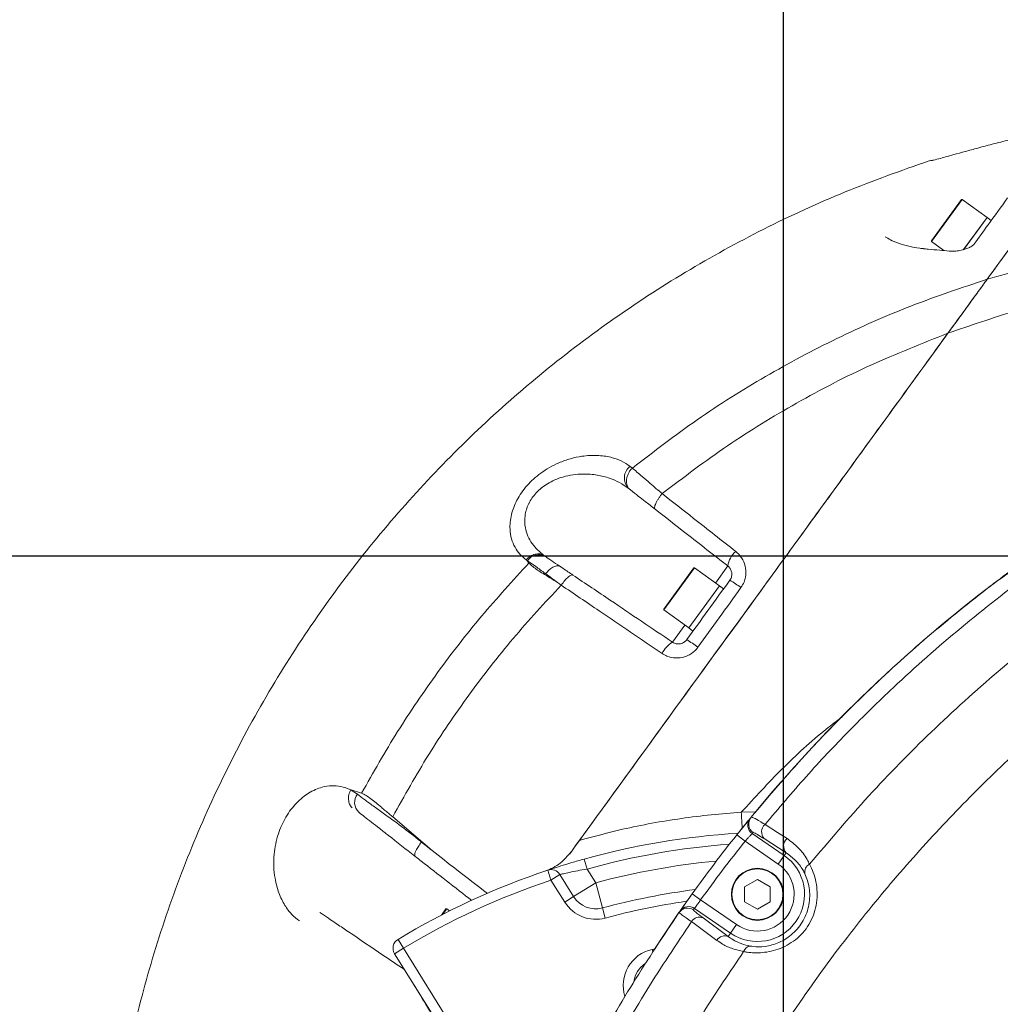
# Model space of a CAD drawing. Header units: millimetres. Extents: x 19214 to 26510, y -7957 to -532.
# Tile 135 of 150: x 21971 to 22160, y -1978 to -1788. Entities that reach past the tile are written whole.
import ezdxf

# ---------------------------------------------------------------- set-up
doc = ezdxf.new("R2010")
doc.units = ezdxf.units.MM
doc.header["$LTSCALE"] = 0.3175
doc.layers.add('1轮廓实线层', color=7, linetype='Continuous', lineweight=18)
doc.layers.add('7标注层', color=4, linetype='Continuous', lineweight=13)
doc.styles.add('标准汉字', font='gbenor.shx', dxfattribs={"bigfont": 'gbcbig.shx'})
doc.dimstyles.new('M1：18', dxfattribs={"dimscale": 18, "dimtxt": 3.5, "dimasz": 2.5, "dimexe": 2, "dimexo": 0, "dimgap": 1.5, "dimtad": 1, "dimdec": 1, "dimdsep": 46, "dimtxsty": '标准汉字', "dimcen": 5, "dimdle": 5, "dimclrd": 1, "dimclre": 1, "dimclrt": 256, "dimadec": 4, "dimazin": 2, "dimtfac": 1, "dimtdec": 1, "dimtmove": 0, "dimatfit": 3, "dimfxl": 1, "dimtolj": 1, "dimarcsym": 0})

# ---------------------------------------------------------------- blocks, each defined once
blk = doc.blocks.new('*D23')
at = {"layer": '7标注层', "color": 1, "lineweight": -2, "ltscale": 10, "transparency": 16777216}
for p, q in [((22118.02, -2008.55), (22118.02, -1561.34)), ((22311.04, -2053.51), (22636.23, -1996.17))]:
    blk.add_line(p, q, dxfattribs=at)
blk.add_arc((22118.02, -2087.55), 490.21, 15.2614, 84.7386, dxfattribs=at)
at = {"layer": '7标注层', "color": 1, "transparency": 16777216}
for points in [[(22163.31, -1591.91), (22162.62, -1606.89), (22118.02, -1597.34)], [(22583.62, -1960.15), (22598.26, -1956.87), (22600.78, -2002.42)]]:
    blk.add_solid(points, dxfattribs=at)
at = {"layer": 'Defpoints', "color": 0, "transparency": 16777216}
for p in [(22511.23, -1794.81), (22118.02, -2008.55), (22311.04, -2053.51), (22118.02, -2087.55), (22118.02, -2883.07)]:
    blk.add_point(p, dxfattribs=at)
at = {"layer": '7标注层', "transparency": 16777216, "insert": (22291.37, -1566.94), "char_height": 63, "attachment_point": 5, "rotation": 341.5828, "style": '标准汉字'}
blk.add_mtext('\\A1;80%%d', dxfattribs=at)
blk = doc.blocks.new('*D24')
at = {"layer": '7标注层', "color": 1, "lineweight": -2, "ltscale": 10, "transparency": 16777216}
for p, q in [((22118.02, -2008.55), (22118.02, -1561.67)), ((21984.33, -2246.86), (21779.99, -2490.39))]:
    blk.add_line(p, q, dxfattribs=at)
blk.add_arc((22118.02, -2087.55), 489.88, 95.265, 224.735, dxfattribs=at)
at = {"layer": '7标注层', "color": 1, "transparency": 16777216}
for points in [[(22073.41, -1607.23), (22072.72, -1592.25), (22118.02, -1597.67)], [(21764.94, -2437.85), (21775.1, -2426.82), (21803.13, -2462.81)]]:
    blk.add_solid(points, dxfattribs=at)
at = {"layer": 'Defpoints', "color": 0, "transparency": 16777216}
for p in [(21761.69, -1751.37), (22118.02, -2008.55), (22118.02, -2087.55), (21984.33, -2246.86), (22118.02, -2883.07)]:
    blk.add_point(p, dxfattribs=at)
at = {"layer": '7标注层', "transparency": 16777216, "insert": (21669.01, -1741.31), "char_height": 63, "attachment_point": 5, "rotation": 52.3635, "style": '标准汉字'}
blk.add_mtext('\\A1;140%%d', dxfattribs=at)
blk = doc.blocks.new('*D26')
at = {"layer": '7标注层', "color": 1, "lineweight": -2, "ltscale": 10, "transparency": 16777216}
for p, q in [((22118.02, -2029.32), (22118.02, -1641.83)), ((22868.02, -1808.73), (22868.02, -1641.83)), ((22163.02, -1677.83), (22823.02, -1677.83))]:
    blk.add_line(p, q, dxfattribs=at)
at = {"layer": '7标注层', "color": 1, "transparency": 16777216}
for points in [[(22163.02, -1670.33), (22163.02, -1685.33), (22118.02, -1677.83)], [(22823.02, -1685.33), (22823.02, -1670.33), (22868.02, -1677.83)]]:
    blk.add_solid(points, dxfattribs=at)
at = {"layer": 'Defpoints', "color": 0, "transparency": 16777216}
for p in [(22868.02, -1677.83), (22868.02, -1808.73), (22118.02, -2029.32)]:
    blk.add_point(p, dxfattribs=at)
at = {"layer": '7标注层', "transparency": 16777216, "insert": (22493.02, -1619.33), "char_height": 63, "attachment_point": 5, "style": '标准汉字'}
blk.add_mtext('\\A1;750', dxfattribs=at)
blk = doc.blocks.new('*D30')
at = {"layer": '7标注层', "color": 1, "lineweight": -2, "ltscale": 10, "transparency": 16777216}
for p, q in [((22118.02, -1312.58), (24046.52, -1312.58)), ((24010.52, -1357.58), (24010.52, -2772.55)), ((23623.2, -2817.55), (24046.52, -2817.55))]:
    blk.add_line(p, q, dxfattribs=at)
at = {"layer": '7标注层', "color": 1, "transparency": 16777216}
for points in [[(24018.02, -1357.58), (24003.02, -1357.58), (24010.52, -1312.58)], [(24003.02, -2772.55), (24018.02, -2772.55), (24010.52, -2817.55)]]:
    blk.add_solid(points, dxfattribs=at)
at = {"layer": 'Defpoints', "color": 0, "transparency": 16777216}
for p in [(22118.02, -1312.58), (23623.2, -2817.55), (24010.52, -2817.55)]:
    blk.add_point(p, dxfattribs=at)
at = {"layer": '7标注层', "transparency": 16777216, "insert": (23952.02, -2065.06), "char_height": 63, "attachment_point": 5, "rotation": 90, "style": '标准汉字'}
blk.add_mtext('\\A1;1505', dxfattribs=at)
blk = doc.blocks.new('*D36')
at = {"layer": '7标注层', "color": 1, "lineweight": -2, "ltscale": 10, "transparency": 16777216}
for p, q in [((22295.06, -1891.55), (20467.77, -1891.55)), ((20503.77, -1936.55), (20503.77, -2042.55)), ((21988.85, -2087.55), (20467.77, -2087.55))]:
    blk.add_line(p, q, dxfattribs=at)
at = {"layer": '7标注层', "color": 1, "transparency": 16777216}
for points in [[(20511.27, -1936.55), (20496.27, -1936.55), (20503.77, -1891.55)], [(20496.27, -2042.55), (20511.27, -2042.55), (20503.77, -2087.55)]]:
    blk.add_solid(points, dxfattribs=at)
at = {"layer": 'Defpoints', "color": 0, "transparency": 16777216}
for p in [(22295.06, -1891.55), (20503.77, -2087.55), (21988.85, -2087.55)]:
    blk.add_point(p, dxfattribs=at)
at = {"layer": '7标注层', "transparency": 16777216, "insert": (20445.27, -1989.55), "char_height": 63, "attachment_point": 5, "rotation": 90, "style": '标准汉字'}
blk.add_mtext('\\A1;196', dxfattribs=at)

msp = doc.modelspace()

# ---------------------------------------------------------------- linework, layer by layer
at = {"layer": '1轮廓实线层', "ltscale": 10}
for p, q in [((22146, -1815.593), (22146.003, -1815.592)), ((22146.738, -1815.482), (22146.003, -1815.592)), ((22146.741, -1815.469), (22146.73, -1815.471)), ((22146.464, -1830.965), (22152.224, -1823.037)), ((22152.364, -1823.015), (22146.486, -1831.105)), ((22157.137, -1826.483), (22152.364, -1823.015)), ((22152.634, -1832.68), (22157.137, -1826.483)), ((22157.137, -1826.483), (22152.65, -1832.658)), ((22157.946, -1827.07), (22157.137, -1826.483)), ((22146.486, -1831.105), (22148.863, -1832.832)), ((22157.169, -1838.347), (22157.17, -1838.347)), ((22149.635, -1848.718), (22149.636, -1848.717)), ((22088.569, -1874.299), (22088.996, -1874.631)), ((22088.637, -1878.844), (22088.211, -1878.512)), ((22072.012, -1891.436), (22072.231, -1891.588)), ((22068.624, -1892.298), (22068.606, -1892.274)), ((22069.131, -1892.89), (22068.624, -1892.298)), ((22068.83, -1892.441), (22068.624, -1892.298)), ((22095.033, -1901.754), (22100.793, -1893.826)), ((22100.933, -1893.804), (22095.055, -1901.894)), ((22105.706, -1897.272), (22100.933, -1893.804)), ((22104.953, -1896.725), (22107.332, -1893.45)), ((22099.828, -1905.362), (22105.706, -1897.272)), ((22106.515, -1897.859), (22105.706, -1897.272)), ((22095.055, -1901.894), (22099.828, -1905.362)), ((22096.696, -1908.09), (22099.076, -1904.815)), ((22099.828, -1905.362), (22100.637, -1905.95)), ((22034.962, -1936.499), (22036.975, -1937.101)), ((22034.962, -1936.5), (22036.171, -1937.275)), ((22109.931, -1940.77), (22112.71, -1940.69)), ((22050.523, -1948.137), (22042.942, -1941.654)), ((22111.621, -1941.952), (22109.082, -1945.093)), ((22111.795, -1941.741), (22111.621, -1941.952)), ((22110.647, -1946.339), (22109.082, -1945.093)), ((22112.207, -1944.658), (22112.035, -1944.868)), ((22112.035, -1944.868), (22118.154, -1949.076)), ((22048.454, -1946.528), (22050.523, -1948.137)), ((22117.022, -1950.723), (22110.647, -1946.339)), ((22118.517, -1948.548), (22114.29, -1945.85)), ((22118.517, -1948.548), (22118.154, -1949.076)), ((22080.289, -1951.688), (22079.754, -1949.761)), ((22118.154, -1949.076), (22117.022, -1950.723)), ((22072.725, -1951.909), (22073.358, -1953.806)), ((22075.055, -1952.746), (22073.358, -1953.806)), ((22075.055, -1952.746), (22077.709, -1956.993)), ((22080.289, -1951.688), (22081.949, -1954.344)), ((22076.012, -1958.053), (22073.358, -1953.806)), ((22077.709, -1956.993), (22081.949, -1954.344)), ((22083.256, -1959.17), (22081.949, -1954.344)), ((22113.016, -1953.687), (22110.539, -1955.117)), ((22115.493, -1955.117), (22113.016, -1953.687)), ((22100.489, -1956.464), (22098.194, -1959.714)), ((22102.114, -1957.629), (22100.489, -1956.464)), ((22110.539, -1955.117), (22110.539, -1957.977)), ((22115.493, -1957.977), (22115.493, -1955.117)), ((22076.012, -1958.053), (22077.709, -1956.993)), ((22102.114, -1957.629), (22109.011, -1962.371)), ((22110.539, -1957.977), (22113.016, -1959.407)), ((22113.016, -1959.407), (22115.493, -1957.977)), ((22028.936, -1960.029), (22029.467, -1960.387)), ((22052.334, -1960.524), (22053.183, -1959.356)), ((22053.322, -1959.334), (22052.532, -1960.422)), ((22053.878, -1959.738), (22053.322, -1959.334)), ((22083.778, -1961.1), (22083.256, -1959.17)), ((22107.878, -1964.018), (22100.942, -1959.248)), ((22102.573, -1961.071), (22107.432, -1964.668)), ((22034.348, -1963.716), (22034.429, -1963.734)), ((22107.432, -1964.668), (22107.878, -1964.018)), ((22107.878, -1964.018), (22109.011, -1962.371)), ((22043.966, -1965.214), (22045.001, -1966.924)), ((22045.001, -1966.924), (22043.305, -1967.984)), ((22045.001, -1966.924), (22059.841, -1990.673)), ((22092.803, -1967.159), (22093.386, -1967.038)), ((22092.803, -1967.159), (22092.898, -1967.615)), ((22058.145, -1991.733), (22043.305, -1967.984))]:
    msp.add_line(p, q, dxfattribs=at)
at = {"layer": '1轮廓实线层', "lineweight": 20, "ltscale": 10}
for points in [[(22146.376, -1815.538), (22146, -1815.593), (22146, -1815.593)], [(22114.481, -1943.13), (22116.892, -1944.667), (22118.71, -1945.826)], [(22097.95, -1960.066), (22094.987, -1964.429), (22093.254, -1967.065)], [(22105.227, -1965.393), (22102.95, -1963.707), (22100.369, -1961.796)]]:
    msp.add_lwpolyline(points, dxfattribs=at)
at = {"layer": '1轮廓实线层', "ltscale": 10}
for radius in [5, 4.9]:
    msp.add_circle((22113.016, -1956.547), radius, dxfattribs=at)
at = {"layer": '1轮廓实线层', "lineweight": 20, "ltscale": 10}
for centre, radius, start, end in [((22152.305, -1823.096), 0.1, 54.00019, 144.00019), ((22146.545, -1831.024), 0.1, 144.00019, 234.00019), ((22090.313, -1876.568), 2.862, 127.54208, 222.75781), ((22071.011, -1893.931), 2.642, 62.49094, 145.65607), ((22112.296, -1894.347), 5.044, 133.00942, 169.76326), ((22100.874, -1893.885), 0.1, 54.00019, 144.00019), ((22100.673, -1909.281), 14.857, 51.76014, 61.68634), ((22328.093, -2119.547), 280, 127.62315, 140.57843), ((22095.114, -1901.813), 0.1, 144.00019, 234.00019), ((22099.359, -1912.557), 5.201, 120.79558, 153.68323), ((22087.223, -1927.833), 23.625, 52.55525, 58.88193), ((22038.263, -1938.886), 2.64, 142.40251, 225.50806), ((22113.168, -1943.22), 2, 140.65388, 235.49563), ((22113.34, -1943.01), 2, 140.59804, 235.49557), ((22115.781, -1944.588), 1.953, 131.71504, 220.24566), ((22118.016, -2087.547), 143, 93.5175, 105.51956), ((22328.093, -2119.547), 280, 141.46067, 144.37759), ((22118.016, -2087.547), 141, 94.22377, 105.51956), ((22328.093, -2119.547), 278, 141.46067, 144.37759), ((22120.009, -1947.286), 1.954, 131.64667, 220.23588), ((22118.016, -2087.547), 138, 95.35009, 105.15072), ((22113.016, -1956.547), 9.067, 235.48314, 55.48314), ((22113.016, -1956.547), 7.069, 235.48314, 55.48314), ((22123.791, -1952.274), 1.675, 116.4998, 192.26874), ((22118.016, -2087.547), 143, 108.46481, 121.18727), ((22073.358, -1953.806), 2, 32, 108.46481), ((22118.016, -2087.547), 141, 108.46481, 121.18727), ((22118.016, -2087.547), 133, 97.31194, 105.15072), ((22081.949, -1954.344), 7, 212, 285.15072), ((22081.949, -1954.344), 5, 212, 285.15072), ((22118.016, -2087.547), 131, 98.19862, 105.15072), ((22053.264, -1959.415), 0.1, 54.00019, 144.00019), ((22099.593, -1961.205), 1.999, 55.46548, 145.26194), ((22328.093, -2119.547), 280, 145.20156, 145.27932), ((22099.808, -1960.895), 1.999, 55.4654, 145.18421), ((22329.226, -2117.9), 278, 145.20156, 145.27932), ((22101.896, -1962.726), 1.788, 67.76432, 148.64583), ((22045.001, -1966.924), 2, 121.18727, 212), ((22106.755, -1966.323), 1.788, 67.75555, 148.65138), ((22094.238, -1974.01), 7, 101.82873, 197.88251), ((22111.799, -1967.982), 1.483, 93.60754, 163.1812), ((22094.238, -1974.01), 5, 123.5724, 172.27522)]:
    msp.add_arc(centre, radius, start, end, dxfattribs=at)
at = {"layer": '1轮廓实线层', "ltscale": 10}
for points, knots in [([(22161.828, -1811.446), (22160.733, -1811.726), (22158.544, -1812.285), (22155.557, -1813.083), (22152.941, -1813.799), (22150.863, -1814.375), (22149.145, -1814.851), (22147.726, -1815.234), (22146.662, -1815.511), (22146.45, -1815.531), (22146.376, -1815.538)], [0, 0, 0, 0, 40601.3363424, 81177.0762545, 113473.3001617, 145737.6640921, 171758.6181335, 197754.2249638, 229705.0298277, 246722.7971158, 246722.7971158, 246722.7971158, 246722.7971158]), ([(22175.459, -1813.174), (22173.017, -1816.534), (22168.809, -1822.326), (22162.701, -1830.733), (22159.013, -1835.809), (22157.169, -1838.347)], [0, 0, 0, 0, 42702.5380491, 73597.5305704, 104505.3860938, 104505.3860938, 104505.3860938, 104505.3860938]), ([(22157.169, -1838.347), (22159.713, -1834.846), (22164.097, -1828.812), (22170.166, -1820.459), (22173.694, -1815.602), (22175.459, -1813.174)], [0, 0, 0, 0, 42708.1434116, 73605.6132984, 104512.8740286, 104512.8740286, 104512.8740286, 104512.8740286]), ([(22146, -1815.593), (22140.597, -1817.498), (22129.789, -1821.309), (22114.174, -1828.532), (22099.104, -1836.811), (22084.701, -1846.21), (22071.116, -1856.585), (22058.409, -1867.866), (22046.63, -1879.971), (22035.767, -1892.903), (22025.81, -1906.688), (22016.835, -1921.267), (22008.919, -1936.576), (22002.166, -1952.433), (21996.607, -1968.748), (21992.303, -1985.433), (21989.162, -2002.387), (21988.145, -2013.827), (21987.637, -2019.546)], [0, 0, 0, 0, 29562.1979529, 59124.3887449, 88686.5440369, 118248.6528502, 147810.7420816, 176845.2041086, 205879.7006781, 234914.1609829, 263948.5926597, 293575.3126358, 323202.0794976, 352828.8815337, 382455.6901522, 412082.4896141, 441709.2891321, 471336.0918198, 471336.0918198, 471336.0918198, 471336.0918198]), ([(22146.711, -1815.466), (22146.708, -1815.467), (22146.682, -1815.472), (22146.714, -1815.462), (22146.836, -1815.456), (22146.868, -1815.455)], [0, 0, 0, 0, 9904.2689671, 79172.4194954, 104478.716323, 104478.716323, 104478.716323, 104478.716323]), ([(22154.626, -1831.639), (22155.534, -1830.39), (22157.71, -1827.395), (22159.853, -1824.445), (22161.103, -1822.725)], [0, 0, 0, 0, 31012.0213225, 74334.7907677, 74334.7907677, 74334.7907677, 74334.7907677]), ([(22157.17, -1838.347), (22162.128, -1836.927), (22172.045, -1834.086), (22187.271, -1831.276), (22202.647, -1829.454), (22212.96, -1829.232), (22218.116, -1829.122)], [0, 0, 0, 0, 32965.7306045, 65931.4480918, 98897.1728372, 131862.8920024, 131862.8920024, 131862.8920024, 131862.8920024]), ([(22144.913, -1832.462), (22144.689, -1832.442), (22143.687, -1832.352), (22142.07, -1832.022), (22140.156, -1831.477), (22138.638, -1830.846), (22137.894, -1830.373), (22137.576, -1830.171)], [0, 0, 0, 0, 11889.6468796, 53348.1025526, 94130.2409784, 132874.5502241, 161817.2666437, 161817.2666437, 161817.2666437, 161817.2666437]), ([(22154.617, -1831.65), (22154.615, -1831.654), (22154.607, -1831.666), (22154.482, -1831.799), (22154.228, -1831.991), (22153.944, -1832.158), (22153.753, -1832.25), (22153.71, -1832.271)], [0, 0, 0, 0, 16188.1550938, 55595.5532289, 95469.8387599, 146878.3293771, 161956.5724593, 161956.5724593, 161956.5724593, 161956.5724593]), ([(22145.816, -1832.566), (22145.641, -1832.556), (22145.326, -1832.537), (22145.034, -1832.492), (22144.905, -1832.472)], [0, 0, 0, 0, 41306.7215496, 74281.9679338, 74281.9679338, 74281.9679338, 74281.9679338]), ([(22149.839, -1832.921), (22149.251, -1832.866), (22147.907, -1832.74), (22146.571, -1832.64), (22145.82, -1832.584)], [0, 0, 0, 0, 32503.1860819, 74290.6188061, 74290.6188061, 74290.6188061, 74290.6188061]), ([(22153.915, -1832.16), (22153.828, -1832.208), (22153.518, -1832.377), (22152.835, -1832.621), (22151.89, -1832.847), (22150.83, -1832.969), (22150.175, -1832.933), (22149.84, -1832.916)], [0, 0, 0, 0, 11595.7524621, 41251.6325215, 76936.610858, 118372.0193446, 161929.7686497, 161929.7686497, 161929.7686497, 161929.7686497]), ([(22149.636, -1848.717), (22153.929, -1847.234), (22162.515, -1844.269), (22175.743, -1840.97), (22189.143, -1838.455), (22198.183, -1837.572), (22202.704, -1837.131)], [0, 0, 0, 0, 32941.9790986, 65883.9522553, 98825.9245255, 131767.913518, 131767.913518, 131767.913518, 131767.913518]), ([(22088.996, -1874.631), (22093.101, -1871.472), (22101.312, -1865.153), (22114.488, -1856.882), (22128.208, -1849.58), (22142.428, -1843.27), (22152.256, -1839.988), (22157.169, -1838.347)], [0, 0, 0, 0, 32254.7025595, 64509.4034209, 96764.1629667, 129018.989906, 161273.8510054, 161273.8510054, 161273.8510054, 161273.8510054]), ([(22157.169, -1838.347), (22156.61, -1839.118), (22155.48, -1840.672), (22153.59, -1843.274), (22151.636, -1845.963), (22150.304, -1847.796), (22149.635, -1848.718)], [0, 0, 0, 0, 32826.2857211, 66270.1360579, 98824.8631479, 131723.7733691, 131723.7733691, 131723.7733691, 131723.7733691]), ([(22149.635, -1848.718), (22150.549, -1847.459), (22152.335, -1845.002), (22154.918, -1841.445), (22156.415, -1839.386), (22157.169, -1838.347)], [0, 0, 0, 0, 35767.8532114, 69804.1422856, 104433.400199, 104433.400199, 104433.400199, 104433.400199]), ([(22157.163, -1897.775), (22158.815, -1896.519), (22163.753, -1892.766), (22172.134, -1886.905), (22182.303, -1880.398), (22192.639, -1874.396), (22203.09, -1868.907), (22213.656, -1863.913), (22225.109, -1859.068), (22237.443, -1854.505), (22250.609, -1850.367), (22263.784, -1846.918), (22276.915, -1844.164), (22289.954, -1842.032), (22298.39, -1841.15), (22302.607, -1840.709)], [0, 0, 0, 0, 13683.5331242, 40903.3207503, 68144.1732626, 95361.7342208, 123328.4684797, 151315.6848923, 179289.0833359, 214290.6384569, 249317.1091882, 284323.7749389, 320108.545513, 355914.2487593, 391698.9979537, 391698.9979537, 391698.9979537, 391698.9979537]), ([(22149.635, -1848.718), (22146.87, -1852.523), (22141.339, -1860.135), (22132.994, -1871.622), (22124.624, -1883.142), (22112.998, -1899.144), (22098.117, -1919.626), (22085.022, -1937.65), (22077.969, -1947.357), (22076.96, -1948.747)], [0, 0, 0, 0, 25104.3600504, 50209.9343575, 75390.9614001, 100572.8069822, 154880.9795837, 209225.1772363, 218302.5937774, 218302.5937774, 218302.5937774, 218302.5937774]), ([(22078.818, -1946.189), (22084.635, -1938.182), (22096.272, -1922.165), (22110.909, -1902.02), (22122.719, -1885.764), (22131.71, -1873.39), (22140.692, -1861.027), (22146.654, -1852.821), (22149.635, -1848.718)], [0, 0, 0, 0, 46245.5289373, 92511.8271011, 116373.9771281, 140235.233735, 164162.8186635, 188088.9705634, 188088.9705634, 188088.9705634, 188088.9705634]), ([(22094.711, -1879.549), (22098.854, -1876.41), (22107.14, -1870.132), (22120.592, -1861.931), (22134.708, -1854.598), (22144.659, -1850.678), (22149.635, -1848.718)], [0, 0, 0, 0, 32351.2236891, 64702.4264119, 97986.1894098, 131269.9586975, 131269.9586975, 131269.9586975, 131269.9586975]), ([(22068.606, -1892.273), (22068.185, -1891.928), (22067.345, -1891.237), (22066.394, -1889.872), (22065.725, -1888.266), (22065.378, -1886.197), (22065.601, -1883.677), (22066.703, -1880.742), (22068.662, -1877.922), (22070.967, -1875.848), (22073.079, -1874.489), (22075.007, -1873.528), (22077.108, -1872.788), (22079.603, -1872.258), (22082.247, -1872.119), (22084.769, -1872.474), (22086.915, -1873.19), (22088.018, -1873.93), (22088.569, -1874.299)], [0, 0, 0, 0, 26302.3406926, 52594.8027911, 79318.9448286, 106013.7244166, 141997.6624142, 175067.3088242, 209916.9709913, 244717.2729407, 265252.8679129, 285809.3169862, 311986.9406888, 338193.4660137, 374568.801023, 410973.5722135, 442209.4890377, 473436.9037264, 473436.9037264, 473436.9037264, 473436.9037264]), ([(22088.996, -1874.631), (22088.996, -1874.631), (22089.544, -1875.102), (22090.619, -1876.025), (22092.572, -1877.705), (22093.915, -1878.862), (22094.711, -1879.549), (22094.711, -1879.549)], [0, 0, 0, 0, 0.6812074, 39843.212032, 66912.8620016, 103982.2142286, 103982.895436, 103982.895436, 103982.895436, 103982.895436]), ([(22088.211, -1878.512), (22087.671, -1878.134), (22086.582, -1877.372), (22084.566, -1876.517), (22082.235, -1875.915), (22079.856, -1875.721), (22077.619, -1875.88), (22075.291, -1876.367), (22072.777, -1877.422), (22070.445, -1879.27), (22069.417, -1880.768), (22068.706, -1882.261), (22068.242, -1883.889), (22068.334, -1885.979), (22068.892, -1887.746), (22069.943, -1889.671), (22071.185, -1890.73), (22072.012, -1891.436)], [0, 0, 0, 0, 30552.8671139, 61619.7874437, 96908.8047146, 133054.2304268, 157754.7653987, 182997.3234892, 220482.0246316, 251183.408501, 280880.3736074, 281570.7934709, 310972.8724194, 344075.9150546, 369211.9126748, 395018.1931365, 446500.9180568, 446500.9180568, 446500.9180568, 446500.9180568]), ([(22093.353, -1882.529), (22092.706, -1882.023), (22091.589, -1881.15), (22089.965, -1879.881), (22089.132, -1879.231), (22088.637, -1878.844)], [0, 0, 0, 0, 37142.6249651, 64214.3821755, 103977.3685786, 103977.3685786, 103977.3685786, 103977.3685786]), ([(22094.711, -1879.549), (22094.711, -1879.549), (22096.72, -1881.126), (22101.409, -1884.808), (22106.153, -1888.535), (22108.856, -1890.658)], [0, 0, 0, 0, 0.1614266, 31823.92579, 73971.7240209, 73971.7240209, 73971.7240209, 73971.7240209]), ([(22107.332, -1893.45), (22104.659, -1891.362), (22099.969, -1887.697), (22095.343, -1884.083), (22093.353, -1882.529)], [0, 0, 0, 0, 42151.9639581, 73976.0009221, 73976.0009221, 73976.0009221, 73976.0009221]), ([(22174.771, -1888.385), (22171.71, -1890.499), (22164.041, -1895.796), (22152.069, -1905.175), (22140.428, -1915.424), (22130.567, -1925.1), (22122.308, -1933.864), (22117.09, -1940.042), (22114.481, -1943.13)], [0, 0, 0, 0, 26573.2992125, 66596.1984927, 106617.8457189, 133922.958739, 161246.3473308, 188550.9163949, 188550.9163949, 188550.9163949, 188550.9163949]), ([(22174.771, -1888.385), (22173.659, -1888.725), (22171.433, -1889.405), (22167.122, -1891.315), (22162.28, -1894.016), (22158.76, -1896.602), (22157.163, -1897.775)], [0, 0, 0, 0, 22872.9506483, 45761.6681394, 92683.5021408, 131677.0182186, 131677.0182186, 131677.0182186, 131677.0182186]), ([(22174.771, -1888.385), (22173.659, -1888.725), (22171.433, -1889.405), (22167.122, -1891.315), (22162.28, -1894.016), (22158.76, -1896.602), (22157.163, -1897.775)], [0, 0, 0, 0, 22872.9506483, 45761.6681394, 92683.5021408, 131677.0182186, 131677.0182186, 131677.0182186, 131677.0182186]), ([(22068.606, -1892.273), (22068.86, -1892.026), (22069.367, -1891.53), (22070.302, -1891.145), (22071.24, -1891.069), (22071.755, -1891.313), (22072.012, -1891.436)], [0, 0, 0, 0, 32722.0648553, 65454.725448, 98197.9942443, 130951.8872688, 130951.8872688, 130951.8872688, 130951.8872688]), ([(22072.231, -1891.588), (22072.633, -1891.859), (22073.449, -1892.409), (22074.53, -1893.138), (22075.127, -1893.541), (22075.154, -1893.559)], [0, 0, 0, 0, 49956.6151708, 101388.4206105, 103844.6975694, 103844.6975694, 103844.6975694, 103844.6975694]), ([(22108.856, -1890.658), (22108.955, -1890.74), (22109.495, -1891.186), (22110.283, -1892.211), (22110.845, -1893.852), (22110.827, -1895.353), (22110.476, -1896.63), (22110.083, -1897.266), (22109.868, -1897.612)], [0, 0, 0, 0, 9463.7585929, 51485.33338, 93065.9821809, 134528.1095782, 159058.3394107, 188470.9488433, 188470.9488433, 188470.9488433, 188470.9488433]), ([(22036.975, -1937.102), (22039.225, -1933.123), (22043.725, -1925.167), (22051.474, -1913.847), (22059.856, -1902.988), (22066.039, -1896.256), (22069.131, -1892.89)], [0, 0, 0, 0, 32654.9031148, 65309.749829, 97964.582621, 130619.460768, 130619.460768, 130619.460768, 130619.460768]), ([(22072.349, -1894.951), (22072.316, -1894.926), (22071.63, -1894.423), (22070.351, -1893.465), (22069.343, -1892.787), (22068.83, -1892.441)], [0, 0, 0, 0, 2557.5814819, 52191.4159934, 103830.5742963, 103830.5742963, 103830.5742963, 103830.5742963]), ([(22069.131, -1892.89), (22069.364, -1893.114), (22069.831, -1893.561), (22070.758, -1894.229), (22071.853, -1894.94), (22073.148, -1895.722), (22074.12, -1896.312), (22074.622, -1896.616)], [0, 0, 0, 0, 29693.1294101, 59443.4683533, 89987.4124856, 124236.0925775, 160919.7222749, 160919.7222749, 160919.7222749, 160919.7222749]), ([(22072.349, -1894.951), (22072.563, -1894.694), (22072.99, -1894.179), (22073.721, -1893.65), (22074.358, -1893.407), (22074.842, -1893.398), (22075.057, -1893.509), (22075.154, -1893.559)], [0, 0, 0, 0, 36710.1018807, 73420.2037567, 110130.3057689, 138244.9094393, 160953.5346974, 160953.5346974, 160953.5346974, 160953.5346974]), ([(22075.154, -1893.559), (22075.251, -1893.624), (22075.945, -1894.093), (22076.766, -1894.647), (22077.504, -1895.144), (22077.573, -1895.191)], [0, 0, 0, 0, 13279.6383593, 95417.386532, 103859.8124333, 103859.8124333, 103859.8124333, 103859.8124333]), ([(22107.719, -1896.202), (22107.805, -1896.064), (22107.964, -1895.81), (22108.106, -1895.301), (22108.115, -1894.704), (22107.894, -1894.059), (22107.585, -1893.658), (22107.372, -1893.483), (22107.332, -1893.45)], [0, 0, 0, 0, 28511.8814787, 52522.267894, 93711.9721979, 135774.8339846, 178764.1270703, 188456.7447861, 188456.7447861, 188456.7447861, 188456.7447861]), ([(22123.043, -1950.775), (22126.786, -1946.343), (22134.272, -1937.478), (22146.445, -1925.128), (22159.232, -1913.531), (22170.594, -1904.438), (22180.138, -1897.451), (22185.19, -1894.039), (22187.719, -1892.332)], [0, 0, 0, 0, 36466.2443706, 72933.2139654, 110237.8365321, 147543.789224, 168020.8545258, 188531.9132841, 188531.9132841, 188531.9132841, 188531.9132841]), ([(22074.622, -1896.616), (22074.229, -1896.328), (22073.442, -1895.751), (22072.713, -1895.217), (22072.349, -1894.951)], [0, 0, 0, 0, 36972.2576282, 73860.4847987, 73860.4847987, 73860.4847987, 73860.4847987]), ([(22077.573, -1895.191), (22079.975, -1896.811), (22086.288, -1901.069), (22092.715, -1905.404), (22096.696, -1908.09)], [0, 0, 0, 0, 28112.3903605, 73871.3035198, 73871.3035198, 73871.3035198, 73871.3035198]), ([(22042.942, -1941.654), (22045.188, -1937.635), (22049.681, -1929.597), (22057.474, -1918.184), (22065.934, -1907.255), (22072.198, -1900.506), (22075.33, -1897.132)], [0, 0, 0, 0, 32662.7769523, 65325.4397736, 97988.102307, 130650.8799249, 130650.8799249, 130650.8799249, 130650.8799249]), ([(22075.33, -1897.132), (22075.33, -1897.132), (22075.092, -1896.958), (22074.857, -1896.787), (22074.623, -1896.616)], [0, 0, 0, 0, 4.8364306, 73867.7458753, 73867.7458753, 73867.7458753, 73867.7458753]), ([(22094.697, -1910.252), (22090.668, -1907.521), (22084.163, -1903.113), (22077.756, -1898.774), (22075.33, -1897.132), (22075.33, -1897.132)], [0, 0, 0, 0, 45758.8903502, 73873.2004677, 73873.2985005, 73873.2985005, 73873.2985005, 73873.2985005]), ([(22099.433, -1907.607), (22100.797, -1905.729), (22103.56, -1901.927), (22106.321, -1898.126), (22107.719, -1896.202)], [0, 0, 0, 0, 36532.1447831, 73967.1696727, 73967.1696727, 73967.1696727, 73967.1696727]), ([(22109.868, -1897.612), (22108.472, -1899.547), (22105.713, -1903.368), (22102.951, -1907.189), (22101.587, -1909.076)], [0, 0, 0, 0, 37441.2416313, 73967.3800407, 73967.3800407, 73967.3800407, 73967.3800407]), ([(22111.795, -1941.741), (22115.234, -1937.695), (22122.112, -1929.603), (22133.246, -1918.284), (22144.893, -1907.548), (22153.073, -1901.033), (22157.163, -1897.775)], [0, 0, 0, 0, 32491.8001123, 64983.9674312, 98091.9347076, 131200.6207723, 131200.6207723, 131200.6207723, 131200.6207723]), ([(22193.279, -1904.385), (22189.693, -1907.002), (22182.283, -1912.409), (22171.303, -1921.428), (22160.389, -1931.287), (22149.847, -1941.815), (22139.761, -1952.953), (22129.916, -1965.03), (22120.438, -1978.098), (22111.43, -1992.149), (22103.222, -2006.732), (22095.902, -2021.724), (22089.51, -2037.066), (22084.063, -2052.688), (22079.475, -2068.546), (22077.225, -2079.253), (22076.101, -2084.601)], [0, 0, 0, 0, 26641.2381027, 55048.231328, 83543.9866321, 112065.3811983, 140552.6178452, 168952.4442329, 199921.4406608, 230970.5271195, 262021.3246331, 292992.6603279, 323687.3122998, 354452.3138789, 385222.5091005, 415924.2593225, 415924.2593225, 415924.2593225, 415924.2593225]), ([(22101.587, -1909.076), (22101.491, -1909.201), (22101.055, -1909.767), (22100.197, -1910.449), (22098.83, -1911.034), (22097.318, -1911.22), (22095.812, -1910.909), (22095.008, -1910.435), (22094.697, -1910.252)], [0, 0, 0, 0, 11556.3876221, 52152.3400903, 78031.2431672, 119586.8174217, 161737.7553366, 188281.4255578, 188281.4255578, 188281.4255578, 188281.4255578]), ([(22096.696, -1908.09), (22096.819, -1908.162), (22097.134, -1908.346), (22097.728, -1908.467), (22098.332, -1908.391), (22098.877, -1908.155), (22099.22, -1907.882), (22099.394, -1907.657), (22099.433, -1907.607)], [0, 0, 0, 0, 27201.083835, 69884.3410909, 111340.9061298, 136927.7951061, 176900.5778502, 188286.0628789, 188286.0628789, 188286.0628789, 188286.0628789]), ([(22109.931, -1940.77), (22112.506, -1937.965), (22117.657, -1932.356), (22124.219, -1926.3), (22128.286, -1923.229), (22129.315, -1922.453)], [0, 0, 0, 0, 44478.8737826, 88957.7821118, 104005.301561, 104005.301561, 104005.301561, 104005.301561]), ([(22025.039, -1961.672), (22024.517, -1961.262), (22023.473, -1960.442), (22022.127, -1958.622), (22021.009, -1956.332), (22020.321, -1953.773), (22020.053, -1951.234), (22020.106, -1949.005), (22020.422, -1946.871), (22021.061, -1944.44), (22022.32, -1941.605), (22024.395, -1938.869), (22026.844, -1936.913), (22029.171, -1935.919), (22031.241, -1935.617), (22033.118, -1935.741), (22034.251, -1936.204), (22034.871, -1936.458)], [0, 0, 0, 0, 30616.217167, 61240.8260797, 96944.001207, 132618.4339056, 158339.7210328, 184032.6275184, 204200.3085328, 224347.5012318, 258476.1349266, 292653.6976399, 325071.1444295, 360333.2405488, 386490.2537271, 412676.0640953, 444343.4194086, 444343.4194086, 444343.4194086, 444343.4194086]), ([(22034.871, -1936.458), (22034.738, -1936.769), (22034.471, -1937.392), (22034.414, -1938.381), (22034.589, -1939.103), (22034.854, -1939.605), (22035.034, -1939.807), (22035.135, -1939.919)], [0, 0, 0, 0, 40228.3102746, 80456.6205338, 120684.9312268, 138202.9002973, 160419.43407, 160419.43407, 160419.43407, 160419.43407]), ([(22036.171, -1937.275), (22036.595, -1937.623), (22037.452, -1938.326), (22039.155, -1939.521), (22041.094, -1940.938), (22045.011, -1943.723), (22048.123, -1946.215), (22050.523, -1948.137)], [0, 0, 0, 0, 20892.4678657, 42239.9333671, 63605.9697489, 85761.4895153, 160443.700771, 160443.700771, 160443.700771, 160443.700771]), ([(22036.975, -1937.101), (22037.257, -1937.247), (22037.825, -1937.538), (22038.749, -1938.189), (22039.575, -1938.836), (22040.308, -1939.442), (22040.912, -1939.95), (22041.592, -1940.525), (22042.264, -1941.093), (22042.735, -1941.483), (22042.942, -1941.654)], [0, 0, 0, 0, 39862.0114832, 80200.2670234, 122168.7678806, 144105.298973, 169395.8967447, 193522.6832894, 222151.1585066, 244423.105989, 244423.105989, 244423.105989, 244423.105989]), ([(22047.213, -1949.208), (22045.509, -1947.877), (22043.24, -1946.104), (22040.407, -1943.891), (22038.86, -1942.682), (22037.494, -1941.614), (22036.777, -1941.054), (22036.412, -1940.77)], [0, 0, 0, 0, 68642.3990964, 91413.4059939, 114820.7693178, 137243.0187878, 160418.8062101, 160418.8062101, 160418.8062101, 160418.8062101]), ([(22078.818, -1946.189), (22081.579, -1945.445), (22088.033, -1943.706), (22098.427, -1941.827), (22106.081, -1941.018), (22109.931, -1940.77), (22109.931, -1940.77)], [0, 0, 0, 0, 28172.5535124, 65855.9823466, 103798.2812807, 103798.4779849, 103798.4779849, 103798.4779849, 103798.4779849]), ([(22109.931, -1940.77), (22109.959, -1941.285), (22110.016, -1942.316), (22110.076, -1943.404), (22110.095, -1943.752), (22110.099, -1943.825)], [0, 0, 0, 0, 45863.9553713, 91727.9107427, 103969.9149424, 103969.9149424, 103969.9149424, 103969.9149424]), ([(22109.082, -1945.093), (22109.241, -1944.894), (22109.682, -1944.342), (22110.376, -1943.479), (22111.04, -1942.662), (22111.506, -1942.092), (22111.583, -1941.999), (22111.621, -1941.952)], [0, 0, 0, 0, 19985.2323582, 55500.9807834, 90830.0299924, 126009.8261082, 161135.2293257, 161135.2293257, 161135.2293257, 161135.2293257]), ([(22111.795, -1941.741), (22111.848, -1941.732), (22111.958, -1941.713), (22112.643, -1942.028), (22113.578, -1942.567), (22114.365, -1943.057), (22114.481, -1943.13)], [0, 0, 0, 0, 32026.0972328, 65313.2794237, 121434.422059, 131123.7607662, 131123.7607662, 131123.7607662, 131123.7607662]), ([(22112.035, -1944.868), (22112.014, -1944.889), (22111.972, -1944.933), (22111.715, -1945.198), (22111.351, -1945.58), (22110.972, -1945.985), (22110.733, -1946.245), (22110.647, -1946.339)], [0, 0, 0, 0, 35106.2381676, 70289.3221384, 105639.6624876, 141169.3660136, 161149.6796129, 161149.6796129, 161149.6796129, 161149.6796129]), ([(22114.29, -1945.85), (22114.198, -1945.791), (22113.574, -1945.394), (22112.553, -1944.769), (22112.328, -1944.697), (22112.207, -1944.658)], [0, 0, 0, 0, 7693.6007375, 52278.5314906, 103991.7649372, 103991.7649372, 103991.7649372, 103991.7649372]), ([(22047.213, -1949.208), (22047.172, -1949.023), (22047.118, -1948.778), (22047.478, -1948.005), (22047.858, -1947.342), (22048.255, -1946.799), (22048.454, -1946.528)], [0, 0, 0, 0, 55102.9757282, 72694.9700895, 101651.1496963, 130607.3293031, 130607.3293031, 130607.3293031, 130607.3293031]), ([(22077.166, -1948.464), (22077.208, -1948.405), (22077.742, -1947.67), (22078.302, -1946.899), (22078.818, -1946.189)], [0, 0, 0, 0, 5897.5389045, 73788.9192357, 73788.9192357, 73788.9192357, 73788.9192357]), ([(22118.71, -1945.826), (22119.459, -1946.381), (22120.977, -1947.508), (22122.304, -1949.297), (22122.889, -1950.466), (22123.043, -1950.775)], [0, 0, 0, 0, 43380.6534325, 88036.3453905, 104020.214148, 104020.214148, 104020.214148, 104020.214148]), ([(22050.523, -1948.138), (22050.527, -1948.141), (22052.073, -1949.344), (22055.606, -1952.093), (22059.162, -1954.859), (22061.16, -1956.412)], [0, 0, 0, 0, 117.2078282, 45473.3582153, 103585.2108429, 103585.2108429, 103585.2108429, 103585.2108429]), ([(22077.166, -1948.464), (22076.519, -1949.205), (22075.114, -1950.818), (22073.296, -1951.715), (22072.279, -1952.059), (22072.274, -1952.06)], [0, 0, 0, 0, 47537.02142, 103422.8563225, 103716.7017261, 103716.7017261, 103716.7017261, 103716.7017261]), ([(22122.154, -1952.63), (22122.023, -1952.375), (22121.534, -1951.424), (22120.424, -1949.948), (22119.158, -1949.019), (22118.517, -1948.548)], [0, 0, 0, 0, 15959.8403907, 59486.8002694, 104024.8223039, 104024.8223039, 104024.8223039, 104024.8223039]), ([(22058.165, -1957.764), (22054.902, -1955.215), (22051.236, -1952.351), (22047.612, -1949.52), (22047.213, -1949.208)], [0, 0, 0, 0, 65531.9171418, 73646.7839991, 73646.7839991, 73646.7839991, 73646.7839991]), ([(22072.725, -1951.909), (22072.75, -1951.901), (22072.819, -1951.877), (22073.574, -1951.626), (22075.147, -1951.12), (22077.301, -1950.456), (22078.936, -1949.993), (22079.754, -1949.761)], [0, 0, 0, 0, 18975.9249419, 52871.4516741, 88091.2883035, 124390.484509, 160761.1292879, 160761.1292879, 160761.1292879, 160761.1292879]), ([(22123.043, -1950.775), (22123.29, -1951.284), (22123.784, -1952.303), (22124.306, -1954.13), (22124.546, -1956.119), (22124.45, -1958.141), (22123.988, -1960.11), (22123.212, -1961.93), (22122.108, -1963.578), (22120.747, -1964.997), (22119.155, -1966.139), (22117.449, -1966.979), (22115.694, -1967.511), (22113.482, -1967.855), (22111.678, -1967.781), (22110.596, -1967.591), (22110.38, -1967.553)], [0, 0, 0, 0, 33217.2292627, 66409.2458821, 98747.2724446, 131061.7908689, 160474.9832526, 189873.2307188, 218312.5141241, 246742.5978792, 274563.70252, 302380.8475209, 328758.5554667, 355143.4787414, 404526.9534852, 416880.421906, 416880.421906, 416880.421906, 416880.421906]), ([(22080.289, -1951.688), (22079.678, -1951.795), (22078.462, -1952.007), (22076.857, -1952.336), (22075.686, -1952.597), (22075.124, -1952.73), (22075.073, -1952.742), (22075.055, -1952.746)], [0, 0, 0, 0, 36778.5444012, 73221.9600017, 108334.6693316, 141971.4228047, 160773.4261684, 160773.4261684, 160773.4261684, 160773.4261684]), ([(22111.706, -1966.502), (22111.871, -1966.527), (22112.685, -1966.65), (22114.488, -1966.669), (22117.276, -1965.927), (22119.954, -1964.193), (22121.999, -1961.61), (22122.922, -1958.998), (22123.12, -1956.865), (22123.008, -1955.272), (22122.668, -1953.821), (22122.325, -1953.027), (22122.154, -1952.63)], [0, 0, 0, 0, 8953.223487, 44147.8765808, 81358.4833873, 121388.1408824, 163114.6948392, 206296.1225105, 229940.4028653, 253595.0647341, 278044.2810273, 302516.6596087, 302516.6596087, 302516.6596087, 302516.6596087]), ([(22156.103, -2092.714), (22157.032, -2087.62), (22158.892, -2077.433), (22163.18, -2062.327), (22168.571, -2047.448), (22175.101, -2033.001), (22182.615, -2019.212), (22191.092, -2006.026), (22200.524, -1993.476), (22210.021, -1982.576), (22219.219, -1973.278), (22227.956, -1965.36), (22237.039, -1957.937), (22243.313, -1953.451), (22246.449, -1951.209)], [0, 0, 0, 0, 31636.6435388, 63272.7875683, 95797.0509245, 128321.1162569, 160314.4593376, 192308.1928373, 225215.4705036, 258123.9470126, 283298.2843451, 308473.2255921, 334030.2108961, 359587.5964826, 359587.5964826, 359587.5964826, 359587.5964826]), ([(22098.167, -1959.754), (22098.18, -1959.735), (22098.216, -1959.683), (22098.481, -1959.302), (22099.004, -1958.555), (22099.699, -1957.569), (22100.225, -1956.832), (22100.489, -1956.464)], [0, 0, 0, 0, 19527.5580742, 54776.7153483, 90102.3194553, 125513.7824296, 160977.2919408, 160977.2919408, 160977.2919408, 160977.2919408]), ([(22102.114, -1957.629), (22101.98, -1957.809), (22101.712, -1958.171), (22101.361, -1958.656), (22101.099, -1959.025), (22100.967, -1959.213), (22100.948, -1959.239), (22100.942, -1959.248)], [0, 0, 0, 0, 35362.2220395, 70716.1612482, 106061.5175816, 141404.4376715, 161001.9056561, 161001.9056561, 161001.9056561, 161001.9056561]), ([(22058.871, -2042.608), (22060.194, -2038.217), (22062.843, -2029.422), (22067.885, -2015.815), (22073.876, -2001.815), (22081.031, -1987.486), (22088.982, -1973.48), (22094.961, -1964.537), (22097.95, -1960.066)], [0, 0, 0, 0, 28136.1119315, 56358.4854053, 88803.7961657, 121248.4355958, 154284.4161185, 187320.0560322, 187320.0560322, 187320.0560322, 187320.0560322]), ([(22100.369, -1961.796), (22100.015, -1961.548), (22099.293, -1961.042), (22098.357, -1960.377), (22097.968, -1960.091), (22097.953, -1960.069), (22097.95, -1960.066)], [0, 0, 0, 0, 31891.7433969, 65043.5142105, 120807.4479257, 130958.7929452, 130958.7929452, 130958.7929452, 130958.7929452]), ([(22100.727, -1959.558), (22100.726, -1959.565), (22100.723, -1959.607), (22101.06, -1959.93), (22102.044, -1960.672), (22102.573, -1961.071)], [0, 0, 0, 0, 8077.5934286, 52439.2716878, 103884.9012569, 103884.9012569, 103884.9012569, 103884.9012569]), ([(22029.467, -1960.387), (22029.954, -1960.716), (22030.792, -1961.281), (22032.483, -1962.422), (22033.702, -1963.244), (22034.429, -1963.734)], [0, 0, 0, 0, 37193.7511209, 63928.6964843, 103429.1673152, 103429.1673152, 103429.1673152, 103429.1673152]), ([(22100.369, -1961.796), (22097.452, -1966.154), (22091.618, -1974.872), (22083.734, -1988.673), (22076.54, -2002.963), (22070.515, -2016.926), (22065.491, -2030.336), (22062.868, -2038.88), (22061.554, -2043.158)], [0, 0, 0, 0, 32649.8988649, 65300.1062828, 98548.151202, 131796.9097812, 159557.3619647, 187400.1981904, 187400.1981904, 187400.1981904, 187400.1981904]), ([(22034.429, -1963.734), (22036.637, -1965.223), (22040.198, -1967.625), (22043.809, -1970.061), (22045.181, -1970.986)], [0, 0, 0, 0, 45621.783917, 73569.0141384, 73569.0141384, 73569.0141384, 73569.0141384]), ([(22110.38, -1967.553), (22109.664, -1967.398), (22108.218, -1967.085), (22106.528, -1966.287), (22105.588, -1965.64), (22105.227, -1965.393)], [0, 0, 0, 0, 39142.8813934, 79091.0258734, 103903.142612, 103903.142612, 103903.142612, 103903.142612]), ([(22107.432, -1964.668), (22107.73, -1964.876), (22108.497, -1965.411), (22109.892, -1966.089), (22111.098, -1966.364), (22111.706, -1966.502)], [0, 0, 0, 0, 24923.4576321, 64109.1695279, 103916.6709134, 103916.6709134, 103916.6709134, 103916.6709134]), ([(22071.962, -2046.205), (22073.613, -2041.139), (22076.922, -2030.984), (22082.715, -2016.779), (22088.892, -2003.526), (22095.416, -1991.206), (22102.525, -1979.15), (22107.762, -1971.419), (22110.38, -1967.553)], [0, 0, 0, 0, 34148.9681757, 68445.7028194, 97987.464651, 127528.8439728, 157490.9606115, 187452.9080928, 187452.9080928, 187452.9080928, 187452.9080928]), ([(22052.202, -1982.823), (22051.231, -1981.074), (22049.565, -1978.077), (22047.771, -1975.154), (22047.024, -1973.936)], [0, 0, 0, 0, 42940.4348559, 73607.4089674, 73607.4089674, 73607.4089674, 73607.4089674])]:
    msp.add_open_spline(points, degree=3, knots=knots, dxfattribs=at)
for points in [[(22088.637, -1878.844), (22088.511, -1878.728), (22088.257, -1878.495), (22088.008, -1878.018), (22087.87, -1877.477), (22087.859, -1876.886), (22087.972, -1876.275), (22088.207, -1875.676), (22088.546, -1875.109), (22088.846, -1874.79), (22088.996, -1874.631)], [(22093.353, -1882.529), (22093.319, -1882.487), (22093.252, -1882.404), (22093.253, -1882.16), (22093.329, -1881.841), (22093.484, -1881.45), (22093.709, -1881.006), (22093.997, -1880.527), (22094.334, -1880.032), (22094.585, -1879.71), (22094.711, -1879.549)], [(22075.33, -1897.132), (22075.555, -1896.826), (22076.005, -1896.214), (22076.682, -1895.534), (22077.257, -1895.131), (22077.468, -1895.171), (22077.573, -1895.191)]]:
    msp.add_open_spline(points, degree=3, dxfattribs=at)
at = {"layer": '7标注层', "ltscale": 10}
msp.add_arc((22118.016, -2817.547), 1504.97, 298.995883, 183.004117, dxfattribs=at)

# ---------------------------------------------------------------- dimensions: what is measured, and where the dimension line sits
for base, p1, p2, picture, middle in [((24010.52, -2817.547), (22118.016, -1312.577), (23623.204, -2817.547), '*D30', (23952.02, -2065.062)), ((20503.774, -2087.547), (22295.055, -1891.547), (21988.846, -2087.547), '*D36', (20445.274, -1989.547))]:
    dim = msp.add_linear_dim(base=base, p1=p1, p2=p2, angle=270, dimstyle='M1：18', override={"dimsah": 1, "dimtzin": 8}, dxfattribs=at)
    dim.commit()
    dim.dimension.update_dxf_attribs({"geometry": picture, "text_midpoint": middle})
for base, line2, override, picture, middle in [((22511.226, -1794.813), ((22311.039, -2053.512), (22118.016, -2087.547)), {"dimtad": 1, "dimtih": 0, "dimtoh": 0, "dimsah": 1, "dimtdec": 4, "dimtzin": 8}, '*D23', (22272.891, -1622.444)), ((21761.693, -1751.373), ((22118.016, -2087.547), (21984.333, -2246.864)), {"dimsah": 1, "dimtdec": 4, "dimtmove": 2}, '*D24', (21669.014, -1741.313))]:
    dim = msp.add_angular_dim_2l(base=base, line1=((22118.016, -2883.07), (22118.016, -2008.553)), line2=line2, dimstyle='M1：18', override=override, dxfattribs=at)
    dim.commit()
    dim.dimension.update_dxf_attribs({"geometry": picture, "text_midpoint": middle, "dimtype": 162})
dim = msp.add_linear_dim(base=(22868.016, -1677.828), p1=(22118.016, -2029.32), p2=(22868.016, -1808.727), dimstyle='M1：18', override={"dimsah": 1, "dimtzin": 8}, dxfattribs=at)
dim.commit()
dim.dimension.update_dxf_attribs({"geometry": '*D26', "text_midpoint": (22493.016, -1619.328)})

doc.saveas('drawing.dxf')
